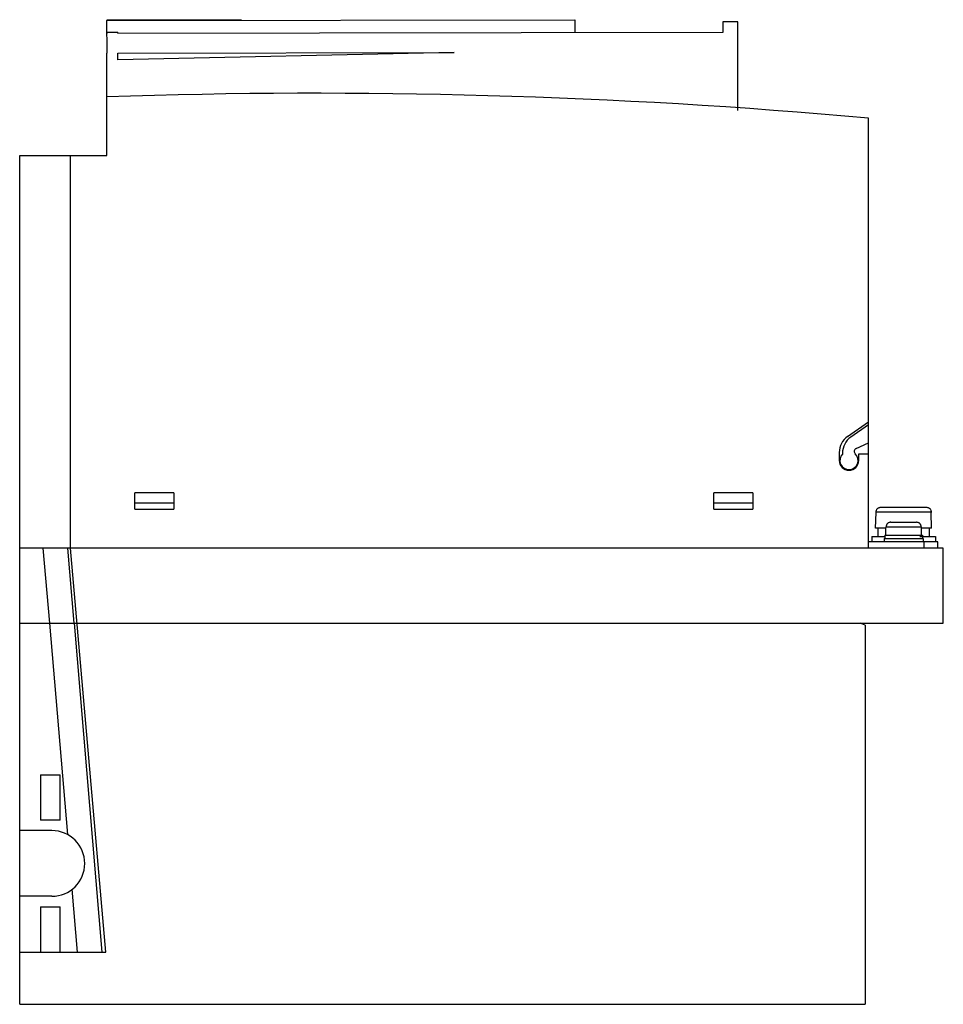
# Model space of a CAD drawing. Header units: millimetres. Extents: x 21 to 163, y 51 to 202.
import ezdxf

# ---------------------------------------------------------------- set-up
doc = ezdxf.new("R2010")
doc.units = ezdxf.units.MM
doc.header["$LTSCALE"] = 16.475804
doc.layers.add('_1', color=7, linetype='CONTINUOUS')

msp = doc.modelspace()

# ---------------------------------------------------------------- linework, layer by layer
at = {"layer": '_1', "color": 7, "linetype": 'Continuous'}
for p, q in [((34.2, 202.22), (106.2, 202.36)), ((34.2, 202.22), (34.21, 197.22)), ((34.23, 202.31), (34.23, 202.22)), ((54.93, 202.31), (34.23, 202.31)), ((54.93, 202.26), (54.93, 202.31)), ((106.2, 202.36), (106.2, 200.36)), ((128.93, 202.01), (128.93, 200.41)), ((131.23, 202.01), (128.93, 202.01)), ((131.23, 188.41), (131.23, 202.01)), ((34.23, 200.22), (34.2, 200.22)), ((34.23, 200.41), (34.23, 200.22)), ((35.93, 200.41), (34.23, 200.41)), ((35.93, 200.41), (35.93, 200.22)), ((128.93, 200.41), (35.93, 200.22)), ((34.21, 197.22), (34.23, 197.22)), ((34.23, 181.51), (34.23, 197.22)), ((87.63, 197.32), (35.93, 196.21)), ((35.93, 197.22), (87.63, 197.32)), ((35.93, 196.21), (35.93, 197.22)), ((81.73, 197.31), (81.73, 197.2)), ((151.33, 121.11), (151.33, 187.22)), ((20.83, 51.01), (20.83, 181.51)), ((20.83, 181.51), (34.23, 181.51)), ((28.62, 121.11), (28.62, 181.51)), ((148.11, 138.31), (151.33, 140.56)), ((151.33, 140.11), (148.61, 138.21)), ((149.43, 136.44), (151.33, 137.33)), ((146.83, 135.85), (146.83, 134.61)), ((147.33, 135.75), (147.33, 135.59)), ((149.83, 135.61), (151.33, 135.61)), ((149.83, 134.61), (149.83, 135.61)), ((147.94, 133.21), (148.73, 133.21)), ((38.53, 127.11), (38.53, 129.64)), ((44.53, 129.64), (38.53, 129.64)), ((44.53, 129.64), (44.53, 127.11)), ((133.53, 129.64), (127.53, 129.64)), ((127.53, 127.11), (127.53, 129.64)), ((133.53, 129.64), (133.53, 127.11)), ((38.53, 128.11), (44.53, 128.11)), ((127.53, 128.11), (133.53, 128.11)), ((153.21, 127.41), (160.25, 127.41)), ((38.53, 127.11), (44.53, 127.11)), ((127.53, 127.11), (133.53, 127.11)), ((152.43, 124.21), (152.49, 126.61)), ((152.49, 126.61), (152.51, 126.61)), ((152.51, 126.73), (160.96, 126.73)), ((152.51, 126.61), (152.51, 126.73)), ((160.96, 126.73), (160.96, 126.61)), ((160.96, 126.61), (160.98, 126.61)), ((161.03, 124.21), (160.98, 126.61)), ((154.01, 124.21), (152.43, 124.21)), ((152.78, 124.21), (152.78, 122.91)), ((153.98, 123.11), (154.01, 124.31)), ((154.01, 124.31), (154.04, 124.31)), ((154.04, 124.43), (159.42, 124.43)), ((154.04, 124.31), (154.04, 124.43)), ((154.75, 125.11), (158.71, 125.11)), ((159.42, 124.43), (159.43, 124.31)), ((159.43, 124.31), (159.46, 124.31)), ((159.48, 123.11), (159.46, 124.31)), ((161.03, 124.21), (159.46, 124.21)), ((160.68, 124.21), (160.68, 122.91)), ((151.83, 122.91), (153.86, 122.91)), ((151.83, 122.91), (151.83, 122.11)), ((153.73, 122.61), (159.73, 122.61)), ((153.73, 122.61), (153.73, 122.11)), ((153.86, 123.11), (159.61, 123.11)), ((153.86, 123.11), (153.86, 122.61)), ((159.23, 122.91), (161.63, 122.91)), ((159.61, 123.11), (159.61, 122.61)), ((159.73, 122.61), (159.73, 122.11)), ((161.63, 122.91), (161.63, 122.11)), ((162.83, 121.11), (20.83, 121.11)), ((25.46, 109.61), (24.45, 121.11)), ((29.22, 109.61), (28.21, 121.11)), ((34.06, 59.01), (28.63, 121.11)), ((161.98, 122.11), (151.33, 122.11)), ((159.83, 122.11), (159.83, 121.11)), ((161.98, 121.11), (161.98, 122.11)), ((162.83, 109.61), (162.83, 121.11)), ((20.83, 109.61), (162.83, 109.61)), ((28.21, 77.09), (25.48, 109.61)), ((29.21, 109.61), (33.47, 59.01)), ((150.83, 109.31), (150.03, 109.61)), ((150.83, 109.31), (150.83, 51.01)), ((24.03, 86.31), (24.03, 79.31)), ((24.03, 86.31), (27.03, 86.31)), ((27.03, 79.31), (27.03, 86.31)), ((27.03, 79.31), (24.03, 79.31)), ((25.78, 77.71), (20.83, 77.71)), ((29.74, 59.01), (28.92, 68.7)), ((25.78, 67.61), (20.83, 67.61)), ((24.03, 66.01), (24.03, 59.01)), ((24.03, 66.01), (27.03, 66.01)), ((27.03, 59.01), (27.03, 66.01)), ((20.83, 59.01), (34.06, 59.01)), ((20.83, 51.01), (150.83, 51.01))]:
    msp.add_line(p, q, dxfattribs=at)
for centre, radius, start, end in [((66.45, -751.95), 943, 84.83578, 91.95804), ((149.83, 135.85), 3, 125, 180), ((150.33, 135.75), 3, 125, 180), ((149.64, 135.99), 0.5, 115, 226.5308), ((148.33, 134.61), 1.4, 135.5847, 46.5308), ((148.33, 134.61), 1.5, 180, 360), ((25.78, 72.66), 5.05, 270, 90)]:
    msp.add_arc(centre, radius, start, end, dxfattribs=at)
for points, knots in [([(152.51, 126.73), (152.51, 126.77), (152.52, 126.86), (152.56, 126.99), (152.63, 127.11), (152.72, 127.22), (152.82, 127.3), (152.95, 127.36), (153.08, 127.4), (153.17, 127.41), (153.21, 127.41)], [0, 0, 0, 0, 0.124989, 0.25, 0.375, 0.499993, 0.624998, 0.749995, 0.875009, 1, 1, 1, 1]), ([(160.25, 127.41), (160.3, 127.41), (160.39, 127.4), (160.52, 127.36), (160.64, 127.3), (160.75, 127.22), (160.84, 127.11), (160.9, 126.99), (160.94, 126.86), (160.96, 126.77), (160.96, 126.73)], [0, 0, 0, 0, 0.124991, 0.250006, 0.375008, 0.5, 0.625007, 0.750001, 0.875012, 1, 1, 1, 1]), ([(154.75, 125.11), (154.71, 125.11), (154.62, 125.1), (154.48, 125.06), (154.36, 125), (154.25, 124.92), (154.16, 124.81), (154.1, 124.69), (154.05, 124.56), (154.04, 124.47), (154.04, 124.43)], [0, 0, 0, 0, 0.125007, 0.250012, 0.375014, 0.500015, 0.625014, 0.750011, 0.875005, 1, 1, 1, 1]), ([(159.42, 124.43), (159.42, 124.47), (159.41, 124.56), (159.37, 124.69), (159.3, 124.81), (159.21, 124.92), (159.1, 125), (158.98, 125.06), (158.85, 125.1), (158.76, 125.11), (158.71, 125.11)], [0, 0, 0, 0, 0.124995, 0.249988, 0.374985, 0.499984, 0.624985, 0.749987, 0.874993, 1, 1, 1, 1])]:
    msp.add_open_spline(points, degree=3, knots=knots, dxfattribs=at)

doc.saveas('drawing.dxf')
